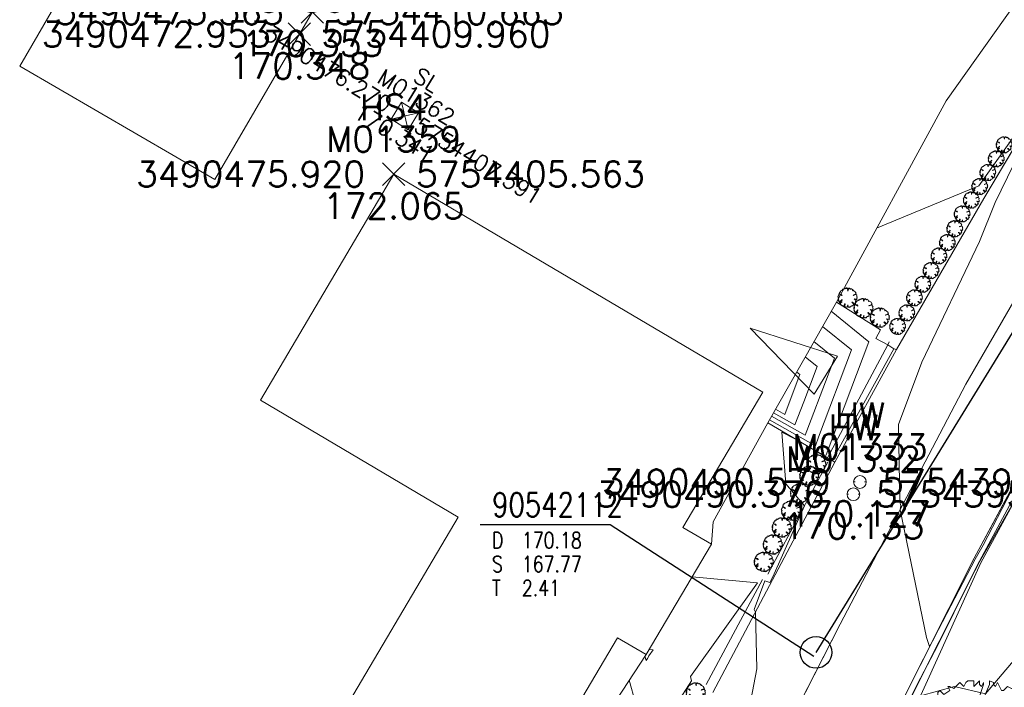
# Model space of a CAD drawing. Header units: metres. Extents: x 3490449 to 3490968, y 5754217 to 5754743.
# Tile 5 of 212: x 3490464 to 3490495, y 5754389 to 5754410. Entities that reach past the tile are written whole.
import ezdxf
from ezdxf.enums import TextEntityAlignment as Align

# ---------------------------------------------------------------- set-up
doc = ezdxf.new("R2010")
doc.units = ezdxf.units.M
doc.header["$LTSCALE"] = 0.25
doc.linetypes.add('Kartierung-07$0$AUSGEZOGEN', pattern=[0])
for name, color, linetype, lineweight, true_color in [('Kartierung-07$0$$BRUCH', 7, 'Continuous', 18, 0x82563a), ('Kartierung-07$0$$HOEHEN_Haupt', 7, 'Continuous', 18, 0x82563a), ('Kartierung-07$0$$HOEHEN_Mittel', 7, 'Continuous', 18, 0x82563a), ('Kartierung-07$0$$P_INF_FL', 7, 'Kartierung-07$0$AUSGEZOGEN', 18, 0x82563a), ('Kartierung-07$0$$P_INF_H', 7, 'Kartierung-07$0$AUSGEZOGEN', 18, 0x82563a), ('Kartierung-07$0$$P_INF_NR', 7, 'Kartierung-07$0$AUSGEZOGEN', 18, 0x82563a), ('Kartierung-07$0$$P_INF_X', 7, 'Kartierung-07$0$AUSGEZOGEN', 18, 0x82563a), ('Kartierung-07$0$$PKT_HS4', 7, 'Continuous', 18, 0x82563a), ('Kartierung-07$0$$PKT_HW', 7, 'Continuous', 18, 0x82563a), ('Kartierung-07$0$$PKT_SL', 7, 'Continuous', 18, 0x82563a), ('Kartierung-07$0$B_Baum', 7, 'Continuous', 18, 0x82563a), ('Kartierung-07$0$B_Befestigt', 7, 'Continuous', 18, 0x82563a), ('Kartierung-07$0$B_Gelaendeknick', 7, 'Continuous', 18, 0x82563a), ('Kartierung-07$0$B_Haus', 7, 'Kartierung-07$0$AUSGEZOGEN', 18, 0x82563a), ('Kartierung-07$0$B_Hecke', 7, 'Continuous', 18, 0x82563a), ('Kartierung-07$0$B_Mauer', 7, 'Kartierung-07$0$AUSGEZOGEN', 18, 0x82563a), ('Kartierung-07$0$B_Zaun', 7, 'Kartierung-07$0$AUSGEZOGEN', 18, 0x82563a), ('Kartierung-07$0$B_Zufahrt_Zugang', 7, 'Continuous', 18, 0x82563a), ('Kartierung-07$0$Hilfe_DGM', 7, 'Continuous', 18, 0x82563a), ('Kartierung-07$0$SYM_HW', 7, 'Kartierung-07$0$AUSGEZOGEN', 18, 0x82563a), ('Kartierung-07$0$SYM_SL', 7, 'Kartierung-07$0$AUSGEZOGEN', 18, 0x82563a)]:
    doc.layers.add(name, color=color, linetype=linetype, lineweight=lineweight, true_color=true_color)
doc.layers.add('Kartierung-07$0$B_Schachtschrift_SW_AUS', color=7, linetype='Continuous', true_color=0x82563a)
doc.layers.add('Kartierung-07$0$B_SW-Leitung_AUS', color=7, linetype='Continuous', true_color=0x82563a)
doc.layers.add('Kartierung-07$0$B_SW_Schacht', color=7, linetype='Continuous')
doc.styles.add('Kartierung-07$0$STANDARD', font='romans.shx', dxfattribs={"width": 0.8})

# ---------------------------------------------------------------- blocks, each defined once
blk = doc.blocks.new('Kartierung-07$0$PKT_HW')
at = {"layer": 'Kartierung-07$0$SYM_HW'}
for p, q in [((-0.15, 0), (-0.2, 0)), ((0.15, 0), (0.2, 0))]:
    blk.add_line(p, q, dxfattribs=at)
blk.add_circle((0, 0), 0.2, dxfattribs=at)
at = {"layer": 'Kartierung-07$0$$P_INF_FL', "style": 'Kartierung-07$0$STANDARD'}
blk.add_attdef('CODE', text='', height=0.8, dxfattribs=at).set_placement((0, 1.7), align=Align.CENTER)
at = {"layer": 'Kartierung-07$0$$P_INF_H', "style": 'Kartierung-07$0$STANDARD'}
blk.add_attdef('H', text='', height=0.8, dxfattribs=at).set_placement((0, -1.4), align=Align.CENTER)
at = {"layer": 'Kartierung-07$0$$P_INF_NR', "style": 'Kartierung-07$0$STANDARD'}
blk.add_attdef('NR', text='', height=0.8, dxfattribs=at).set_placement((0, 0.7), align=Align.CENTER)
at = {"layer": 'Kartierung-07$0$$P_INF_X', "style": 'Kartierung-07$0$STANDARD'}
blk.add_attdef('X', text='', height=0.8, dxfattribs=at).set_placement((-0.9, -0.4), align=Align.RIGHT)
blk.add_attdef('Y', (0.7, -0.4), '', height=0.8, dxfattribs=at)
blk = doc.blocks.new('Kartierung-07$0$PKT_0')
for p, q in [((-0.354, -0.354), (0.354, 0.354)), ((0.354, -0.354), (-0.354, 0.354))]:
    blk.add_line(p, q)
at = {"layer": 'Kartierung-07$0$$P_INF_FL', "style": 'Kartierung-07$0$STANDARD'}
blk.add_attdef('CODE', text='', height=0.8, dxfattribs=at).set_placement((0, 1.7), align=Align.CENTER)
at = {"layer": 'Kartierung-07$0$$P_INF_H', "style": 'Kartierung-07$0$STANDARD'}
blk.add_attdef('H', text='', height=0.8, dxfattribs=at).set_placement((0, -1.4), align=Align.CENTER)
at = {"layer": 'Kartierung-07$0$$P_INF_NR', "style": 'Kartierung-07$0$STANDARD'}
blk.add_attdef('NR', text='', height=0.8, dxfattribs=at).set_placement((0, 0.7), align=Align.CENTER)
at = {"layer": 'Kartierung-07$0$$P_INF_X', "style": 'Kartierung-07$0$STANDARD'}
blk.add_attdef('X', text='', height=0.8, dxfattribs=at).set_placement((-0.9, -0.4), align=Align.RIGHT)
blk.add_attdef('Y', (0.7, -0.4), '', height=0.8, dxfattribs=at)
blk = doc.blocks.new('Kartierung-07$0$PKT_SL')
at = {"layer": 'Kartierung-07$0$SYM_SL'}
for p, q in [((-0.5, -0.5), (0.5, 0.5)), ((0.5, -0.5), (-0.5, 0.5)), ((0.5, 0.5), (-0.5, 0.5)), ((-0.5, 0.5), (-0.5, -0.5)), ((0.5, -0.5), (0.5, 0.5)), ((-0.5, -0.5), (0.5, -0.5))]:
    blk.add_line(p, q, dxfattribs=at)
at = {"layer": 'Kartierung-07$0$$P_INF_FL', "style": 'Kartierung-07$0$STANDARD'}
blk.add_attdef('CODE', text='', height=0.8, dxfattribs=at).set_placement((0, 1.7), align=Align.CENTER)
at = {"layer": 'Kartierung-07$0$$P_INF_H', "style": 'Kartierung-07$0$STANDARD'}
blk.add_attdef('H', text='', height=0.8, dxfattribs=at).set_placement((0, -1.4), align=Align.CENTER)
at = {"layer": 'Kartierung-07$0$$P_INF_NR', "style": 'Kartierung-07$0$STANDARD'}
blk.add_attdef('NR', text='', height=0.8, dxfattribs=at).set_placement((0, 0.7), align=Align.CENTER)
at = {"layer": 'Kartierung-07$0$$P_INF_X', "style": 'Kartierung-07$0$STANDARD'}
blk.add_attdef('X', text='', height=0.8, dxfattribs=at).set_placement((-0.9, -0.4), align=Align.RIGHT)
blk.add_attdef('Y', (0.7, -0.4), '', height=0.8, dxfattribs=at)
blk = doc.blocks.new('Kartierung-07$0$Hecke')
at = {"layer": 'Kartierung-07$0$B_Hecke'}
blk.add_lwpolyline([(-0.447, -0.197), (-0.472, -0.185), (-0.46, -0.147), (-0.472, -0.147), (-0.485, -0.16), (-0.497, -0.135), (-0.485, -0.122), (-0.485, -0.11), (-0.46, -0.085), (-0.485, -0.085), (-0.497, -0.06), (-0.485, -0.06), (-0.497, -0.035), (-0.497, -0.01), (-0.485, 0.003), (-0.485, -0.01), (-0.472, -0.01), (-0.46, 0.003), (-0.472, 0.04), (-0.497, 0.028), (-0.51, 0.065), (-0.472, 0.09), (-0.485, 0.103), (-0.46, 0.115), (-0.46, 0.14), (-0.46, 0.165), (-0.435, 0.178), (-0.36, 0.14), (-0.347, 0.153), (-0.297, 0.103), (-0.285, 0.115), (-0.335, 0.165), (-0.36, 0.165), (-0.435, 0.203), (-0.447, 0.228), (-0.422, 0.228), (-0.41, 0.24), (-0.422, 0.278), (-0.41, 0.29), (-0.385, 0.29), (-0.372, 0.303), (-0.372, 0.328), (-0.385, 0.328), (-0.322, 0.378), (-0.322, 0.39), (-0.297, 0.378), (-0.26, 0.403), (-0.26, 0.428), (-0.247, 0.44), (-0.222, 0.415), (-0.185, 0.44), (-0.197, 0.465), (-0.185, 0.465), (-0.16, 0.453), (-0.135, 0.478), (-0.122, 0.49), (-0.097, 0.465), (-0.085, 0.49), (-0.072, 0.503), (-0.035, 0.503), (-0.035, 0.465), (-0.022, 0.478), (0.003, 0.503), (0.003, 0.478), (0.015, 0.465), (0.028, 0.49), (0.028, 0.478), (0.003, 0.403), (0.015, 0.34), (0.028, 0.39), (0.065, 0.478), (0.065, 0.503), (0.09, 0.49), (0.09, 0.478), (0.103, 0.465), (0.115, 0.49), (0.128, 0.465), (0.14, 0.44), (0.153, 0.44), (0.178, 0.465), (0.203, 0.453), (0.215, 0.453), (0.24, 0.428), (0.228, 0.415), (0.253, 0.415), (0.278, 0.403), (0.29, 0.39), (0.265, 0.365), (0.265, 0.353), (0.315, 0.365), (0.353, 0.34), (0.353, 0.328), (0.403, 0.303), (0.415, 0.278), (0.415, 0.253), (0.453, 0.24), (0.428, 0.215), (0.453, 0.19), (0.403, 0.178), (0.29, 0.128), (0.303, 0.115), (0.415, 0.153), (0.478, 0.14), (0.465, 0.115), (0.503, 0.09), (0.49, 0.078), (0.49, 0.065), (0.478, 0.04), (0.503, -0.022), (0.49, -0.035), (0.49, -0.097), (0.478, -0.122), (0.453, -0.085), (0.353, -0.072), (0.378, -0.097), (0.403, -0.11), (0.428, -0.135), (0.415, -0.197), (0.453, -0.222), (0.428, -0.247), (0.39, -0.247), (0.415, -0.285), (0.39, -0.297), (0.378, -0.347), (0.365, -0.347), (0.253, -0.235), (0.215, -0.247), (0.253, -0.272), (0.29, -0.31), (0.303, -0.385), (0.278, -0.422), (0.253, -0.41), (0.24, -0.447), (0.203, -0.435), (0.14, -0.51), (0.115, -0.485), (0.078, -0.522), (0.078, -0.485), (0.053, -0.51), (0.028, -0.51), (0.028, -0.46), (0.015, -0.372), (-0.022, -0.51), (-0.047, -0.51), (-0.072, -0.485), (-0.11, -0.497), (-0.135, -0.497), (-0.122, -0.472), (-0.147, -0.46), (-0.16, -0.485), (-0.197, -0.46), (-0.122, -0.372), (-0.122, -0.335), (-0.16, -0.335), (-0.185, -0.41), (-0.235, -0.447), (-0.26, -0.447), (-0.26, -0.41), (-0.31, -0.41), (-0.322, -0.397), (-0.322, -0.372), (-0.347, -0.372), (-0.397, -0.322), (-0.347, -0.272), (-0.297, -0.235), (-0.31, -0.21), (-0.397, -0.297), (-0.41, -0.272), (-0.447, -0.247), (-0.31, -0.16), (-0.31, -0.135), (-0.285, -0.11), (-0.285, -0.097), (-0.36, -0.172), (-0.385, -0.172), (-0.447, -0.197)], dxfattribs=at)
blk = doc.blocks.new('Kartierung-07$0$Zufahrt')
at = {"layer": 'Kartierung-07$0$B_Zufahrt_Zugang'}
for p, q in [((-0.7, -2.8), (0, 0)), ((0, 0), (0.7, -2.8)), ((-0.7, -2.8), (0.7, -2.8))]:
    blk.add_line(p, q, dxfattribs=at)
blk = doc.blocks.new('Kartierung-07$0$B_Baum')
at = {"layer": 'Kartierung-07$0$B_Baum'}
blk.add_lwpolyline([(-0.4417, -0.1918), (-0.4667, -0.1793), (-0.4542, -0.1418), (-0.4667, -0.1418), (-0.4792, -0.1543), (-0.4917, -0.1293), (-0.4792, -0.1168), (-0.4792, -0.1043), (-0.4542, -0.0793), (-0.4792, -0.0793), (-0.4917, -0.0543), (-0.4792, -0.0543), (-0.4917, -0.0293), (-0.4917, -0.0043), (-0.4792, 0.0082), (-0.4792, -0.0043), (-0.4667, -0.0043), (-0.4542, 0.0082), (-0.4667, 0.0457), (-0.4917, 0.0332), (-0.5042, 0.0707), (-0.4667, 0.0957), (-0.4792, 0.1082), (-0.4542, 0.1207), (-0.4542, 0.1457), (-0.4542, 0.1707), (-0.4292, 0.1832), (-0.3542, 0.1457), (-0.3417, 0.1582), (-0.2917, 0.1082), (-0.2792, 0.1207), (-0.3292, 0.1707), (-0.3542, 0.1707), (-0.4292, 0.2082), (-0.4417, 0.2332), (-0.4167, 0.2332), (-0.4042, 0.2457), (-0.4167, 0.2832), (-0.4042, 0.2957), (-0.3792, 0.2957), (-0.3667, 0.3082), (-0.3667, 0.3332), (-0.3792, 0.3332), (-0.3167, 0.3832), (-0.3167, 0.3957), (-0.2917, 0.3832), (-0.2542, 0.4082), (-0.2542, 0.4332), (-0.2417, 0.4457), (-0.2167, 0.4207), (-0.1792, 0.4457), (-0.1917, 0.4707), (-0.1792, 0.4707), (-0.1542, 0.4582), (-0.1292, 0.4832), (-0.1167, 0.4957), (-0.0917, 0.4707), (-0.0792, 0.4957), (-0.0667, 0.5082), (-0.0292, 0.5082), (-0.0292, 0.4707), (-0.0167, 0.4832), (0.0083, 0.5082), (0.0083, 0.4832), (0.0208, 0.4707), (0.0333, 0.4957), (0.0333, 0.4832), (0.0083, 0.4082), (0.0208, 0.3457), (0.0333, 0.3957), (0.0708, 0.4832), (0.0708, 0.5082), (0.0958, 0.4957), (0.0958, 0.4832), (0.1083, 0.4707), (0.1208, 0.4957), (0.1333, 0.4707), (0.1458, 0.4457), (0.1583, 0.4457), (0.1833, 0.4707), (0.2083, 0.4582), (0.2208, 0.4582), (0.2458, 0.4332), (0.2333, 0.4207), (0.2583, 0.4207), (0.2833, 0.4082), (0.2958, 0.3957), (0.2708, 0.3707), (0.2708, 0.3582), (0.3208, 0.3707), (0.3583, 0.3457), (0.3583, 0.3332), (0.4083, 0.3082), (0.4208, 0.2832), (0.4208, 0.2582), (0.4583, 0.2457), (0.4333, 0.2207), (0.4583, 0.1957), (0.4083, 0.1832), (0.2958, 0.1332), (0.3083, 0.1207), (0.4208, 0.1582), (0.4833, 0.1457), (0.4708, 0.1207), (0.5083, 0.0957), (0.4958, 0.0832), (0.4958, 0.0707), (0.4833, 0.0457), (0.5083, -0.0168), (0.4958, -0.0293), (0.4958, -0.0918), (0.4833, -0.1168), (0.4583, -0.0793), (0.3583, -0.0668), (0.3833, -0.0918), (0.4083, -0.1043), (0.4333, -0.1293), (0.4208, -0.1918), (0.4583, -0.2168), (0.4333, -0.2418), (0.3958, -0.2418), (0.4208, -0.2793), (0.3958, -0.2918), (0.3833, -0.3418), (0.3708, -0.3418), (0.2583, -0.2293), (0.2208, -0.2418), (0.2583, -0.2668), (0.2958, -0.3043), (0.3083, -0.3793), (0.2833, -0.4168), (0.2583, -0.4043), (0.2458, -0.4418), (0.2083, -0.4293), (0.1458, -0.5043), (0.1208, -0.4793), (0.0833, -0.5168), (0.0833, -0.4793), (0.0583, -0.5043), (0.0333, -0.5043), (0.0333, -0.4543), (0.0208, -0.3668), (-0.0167, -0.5043), (-0.0417, -0.5043), (-0.0667, -0.4793), (-0.1042, -0.4918), (-0.1292, -0.4918), (-0.1167, -0.4668), (-0.1417, -0.4543), (-0.1542, -0.4793), (-0.1917, -0.4543), (-0.1167, -0.3668), (-0.1167, -0.3293), (-0.1542, -0.3293), (-0.1792, -0.4043), (-0.2292, -0.4418), (-0.2542, -0.4418), (-0.2542, -0.4043), (-0.3042, -0.4043), (-0.3167, -0.3918), (-0.3167, -0.3668), (-0.3417, -0.3668), (-0.3917, -0.3168), (-0.3417, -0.2668), (-0.2917, -0.2293), (-0.3042, -0.2043), (-0.3917, -0.2918), (-0.4042, -0.2668), (-0.4417, -0.2418), (-0.3042, -0.1543), (-0.3042, -0.1293), (-0.2792, -0.1043), (-0.2792, -0.0918), (-0.3542, -0.1668), (-0.3792, -0.1668), (-0.4417, -0.1918)], dxfattribs=at)
blk = doc.blocks.new('Kartierung-07$0$B_Schachtbeschriftung')
blk.add_line((0, 0), (8.186, 0))
at = {"style": 'Kartierung-07$0$STANDARD', "width": 0.8}
for s, p in [('D ', (0.75, -0.5)), ('S ', (0.75, -2)), ('T ', (0.75, -3.5))]:
    blk.add_text(s, height=1, dxfattribs=at).set_placement(p, align=Align.TOP_LEFT)
at = {"ltscale": 0.02, "style": 'Kartierung-07$0$STANDARD', "width": 0.8}
for tag, p, height in [('NUMMER', (0.759, 0.479), 1.5), ('DECKEL', (2.627, -1.5), 1), ('SOHLE', (2.625, -2.996), 1), ('TIEFE', (2.628, -4.501), 1)]:
    blk.add_attdef(tag, p, '', height=height, dxfattribs=at)
at = {"ltscale": 0.02, "style": 'Kartierung-07$0$STANDARD', "width": 0.8, "flags": 1}
blk.add_attdef('FOTO', (1.057, -6.131), '', height=1, dxfattribs=at)

msp = doc.modelspace()

# ---------------------------------------------------------------- linework, layer by layer
at = {"layer": 'Kartierung-07$0$$BRUCH', "ltscale": 0.02}
for p, q in [((3490497.674, 5754410.166), (3490494.473, 5754404.803)), ((3490499.655, 5754408.924), (3490493.914, 5754398.968)), ((3490494.473, 5754404.803), (3490491.728, 5754400.056)), ((3490491.224, 5754400.668), (3490489.839, 5754401.544)), ((3490491.086, 5754400.404), (3490491.224, 5754400.668)), ((3490491.455, 5754400.204), (3490491.086, 5754400.404)), ((3490491.498, 5754400.292), (3490491.455, 5754400.204)), ((3490491.455, 5754400.204), (3490489.558, 5754396.646)), ((3490489.711, 5754396.569), (3490491.646, 5754400.076)), ((3490491.728, 5754400.056), (3490489.797, 5754396.512)), ((3490491.646, 5754400.076), (3490491.455, 5754400.204)), ((3490491.646, 5754400.076), (3490491.728, 5754400.056)), ((3490493.914, 5754398.968), (3490489.964, 5754391.422)), ((3490494.169, 5754393.492), (3490496.489, 5754397.801)), ((3490487.68, 5754397.749), (3490489.558, 5754396.646)), ((3490494.382, 5754393.355), (3490496.595, 5754397.403)), ((3490489.558, 5754396.646), (3490489.711, 5754396.569)), ((3490489.797, 5754396.512), (3490485.958, 5754389.28)), ((3490491.626, 5754388.443), (3490494.169, 5754393.492)), ((3490491.888, 5754387.856), (3490494.382, 5754393.355)), ((3490487.522, 5754392.823), (3490485.749, 5754389.528)), ((3490489.964, 5754391.422), (3490484.109, 5754379.978))]:
    msp.add_line(p, q, dxfattribs=at)
at = {"layer": 'Kartierung-07$0$$HOEHEN_Haupt', "ltscale": 0.02}
msp.add_lwpolyline([(3490488.861, 5754399.825), (3490489.234, 5754399.524), (3490488.812, 5754398.408), (3490488.538, 5754397.685), (3490487.86, 5754398.066)], dxfattribs=at)
at = {"layer": 'Kartierung-07$0$$HOEHEN_Mittel', "ltscale": 0.02}
for points in [[(3490495.343, 5754395.622), (3490494.457, 5754393.903), (3490494.207, 5754393.468), (3490492.926, 5754391.013), (3490492.901, 5754390.962), (3490492.773, 5754390.72), (3490492.672, 5754391.002), (3490491.845, 5754395.015), (3490491.868, 5754395.155), (3490491.84, 5754395.256), (3490491.791, 5754397.702), (3490492.527, 5754399.658), (3490494.343, 5754403.446), (3490494.831, 5754404.67), (3490496.759, 5754408.634), (3490494.323, 5754405.191), (3490491.105, 5754403.864)], [(3490487.056, 5754388.546), (3490487.343, 5754390.021), (3490487.298, 5754391.804), (3490487.254, 5754391.884), (3490487.59, 5754392.784), (3490487.753, 5754392.729), (3490487.844, 5754392.914), (3490488.837, 5754395.145), (3490488.253, 5754395.828), (3490488.123, 5754397.459), (3490488.56, 5754397.232), (3490489.503, 5754396.702), (3490489.518, 5754396.74), (3490490.863, 5754400.298), (3490489.676, 5754401.258)], [(3490489.404, 5754400.78), (3490490.32, 5754400.04), (3490489.282, 5754397.296), (3490489.182, 5754397.029), (3490487.734, 5754397.844)], [(3490489.133, 5754400.303), (3490489.777, 5754399.782), (3490489.047, 5754397.852), (3490488.86, 5754397.357), (3490487.797, 5754397.955)], [(3490488.59, 5754399.348), (3490488.69, 5754399.266), (3490488.576, 5754398.964), (3490488.216, 5754398.013), (3490487.924, 5754398.177)], [(3490495.483, 5754395.372), (3490494.342, 5754393.381), (3490494.046, 5754392.814), (3490493.034, 5754390.76), (3490492.385, 5754389.531), (3490491.727, 5754388.216)], [(3490485.301, 5754392.908), (3490487.358, 5754392.718), (3490485.252, 5754389.775), (3490485.288, 5754389.645), (3490484.531, 5754388.475), (3490483.917, 5754387.525), (3490483.325, 5754389.662)], [(3490496.693, 5754391.782), (3490494.531, 5754389.231), (3490493.551, 5754389.466), (3490492.484, 5754389.171)], [(3490483.949, 5754390.629), (3490484.083, 5754390.617), (3490483.945, 5754390.425), (3490483.948, 5754390.416), (3490483.898, 5754390.34), (3490483.858, 5754390.277), (3490483.819, 5754390.417)]]:
    msp.add_lwpolyline(points, dxfattribs=at)
at = {"layer": 'Kartierung-07$0$B_Befestigt', "ltscale": 0.02}
for points in [[(3490502.068, 5754417.166), (3490497.674, 5754410.166), (3490494.473, 5754404.803), (3490491.728, 5754400.056)], [(3490487.68, 5754397.749), (3490489.558, 5754396.646), (3490489.711, 5754396.569), (3490491.646, 5754400.076), (3490491.455, 5754400.204), (3490491.086, 5754400.404), (3490491.224, 5754400.668), (3490489.839, 5754401.544)]]:
    msp.add_lwpolyline(points, dxfattribs=at)
for points, elevation in [([(3490491.728, 5754400.056), (3490489.797, 5754396.512), (3490485.958, 5754389.28)], 170.119), ([(3490491.646, 5754400.076), (3490491.728, 5754400.056)], 170.16), ([(3490489.711, 5754396.569), (3490489.797, 5754396.512)], 170.19)]:
    msp.add_lwpolyline(points, dxfattribs=dict(at, elevation=elevation))
at = {"layer": 'Kartierung-07$0$B_Gelaendeknick', "ltscale": 0.02, "elevation": 169.59}
msp.add_lwpolyline([(3490520.85, 5754439.739), (3490515.196, 5754433.16), (3490511.623, 5754428.129), (3490506.893, 5754420.564), (3490499.655, 5754408.924), (3490493.914, 5754398.968), (3490489.964, 5754391.422), (3490484.109, 5754379.978)], dxfattribs=at)
at = {"layer": 'Kartierung-07$0$B_Haus', "ltscale": 0.02}
for points in [[(3490467.225, 5754414.234), (3490464.159, 5754408.961)], [(3490475.92, 5754405.563), (3490471.733, 5754398.466)], [(3490471.733, 5754398.466), (3490477.951, 5754394.785)], [(3490473.845, 5754387.851), (3490477.951, 5754394.785)]]:
    msp.add_lwpolyline(points, dxfattribs=at)
for points, elevation in [([(3490473.363, 5754410.665), (3490470.296, 5754405.392)], 170.353), ([(3490470.296, 5754405.392), (3490464.159, 5754408.961)], 170.353), ([(3490487.528, 5754398.714), (3490475.92, 5754405.563)], 170.814), ([(3490485.012, 5754394.464), (3490487.528, 5754398.714)], 171.093), ([(3490485.909, 5754393.933), (3490485.012, 5754394.464)], 171.093), ([(3490483.854, 5754390.47), (3490485.909, 5754393.933)], 171.093), ([(3490479.215, 5754384.672), (3490482.961, 5754390.999)], 170.98), ([(3490483.854, 5754390.47), (3490482.961, 5754390.999)], 171.093)]:
    msp.add_lwpolyline(points, dxfattribs=dict(at, elevation=elevation))
at = {"layer": 'Kartierung-07$0$B_Hecke', "ltscale": 0.02, "elevation": 170.277}
msp.add_lwpolyline([(3490487.684, 5754392.998), (3490489.57, 5754396.512)], dxfattribs=at)
at = {"layer": 'Kartierung-07$0$B_Mauer', "ltscale": 0.02}
for points in [[(3490489.445, 5754383.997), (3490491.626, 5754388.443), (3490494.169, 5754393.492), (3490496.489, 5754397.801)], [(3490496.659, 5754397.694), (3490494.346, 5754393.4), (3490491.805, 5754388.354), (3490489.625, 5754383.909)]]:
    msp.add_lwpolyline(points, dxfattribs=at)
at = {"layer": 'Kartierung-07$0$B_Schachtschrift_SW_AUS', "ltscale": 0.02, "elevation": -334.104}
msp.add_lwpolyline([(3490482.728, 5754394.56), (3490489.133, 5754390.422)], dxfattribs=at)
at = {"layer": 'Kartierung-07$0$B_SW-Leitung_AUS', "ltscale": 0.02}
msp.add_line((3490489.2, 5754390.537), (3490511.533, 5754426.843), dxfattribs=at)
at = {"layer": 'Kartierung-07$0$B_SW_Schacht', "ltscale": 0.02}
msp.add_circle((3490489.2, 5754390.537), 0.5, dxfattribs=at)
at = {"layer": 'Kartierung-07$0$B_Zaun', "ltscale": 0.02, "elevation": 170.183}
msp.add_lwpolyline([(3490491.498, 5754400.292), (3490491.455, 5754400.204), (3490489.558, 5754396.646)], dxfattribs=at)
at = {"layer": 'Kartierung-07$0$B_Zaun', "ltscale": 0.02}
msp.add_lwpolyline([(3490487.522, 5754392.823), (3490485.749, 5754389.528)], dxfattribs=at)
at = {"layer": 'Kartierung-07$0$Hilfe_DGM', "ltscale": 0.02}
msp.add_lwpolyline([(3490479.508, 5754383.833), (3490483.854, 5754390.47), (3490485.909, 5754393.933), (3490485.968, 5754394.641), (3490487.68, 5754397.749), (3490489.839, 5754401.544), (3490493.29, 5754407.865), (3490497.9, 5754414.365)], dxfattribs=at)

# ---------------------------------------------------------------- block references
at = {"layer": 'Kartierung-07$0$$PKT_HS4'}
for p, values in [((3490473.363, 5754410.665, 170.353), {'Y': '5754410.665', 'X': '3490473.363', 'H': '170.353', 'CODE': 'HS4', 'NR': 'M01360'}), ((3490472.953, 5754409.96, 170.348), {'Y': '5754409.960', 'X': '3490472.953', 'H': '170.348', 'CODE': 'HS4', 'NR': 'M01361'}), ((3490475.92, 5754405.563, 172.065), {'Y': '5754405.563', 'X': '3490475.920', 'H': '172.065', 'CODE': 'HS4', 'NR': 'M01359'})]:
    msp.add_blockref('Kartierung-07$0$PKT_0', p, dxfattribs=at).add_auto_attribs(values)
at = {"layer": 'Kartierung-07$0$$PKT_HW'}
for p, values in [((3490490.579, 5754395.891, 170.127), {'Y': '5754395.891', 'X': '3490490.579', 'H': '170.127', 'CODE': 'HW', 'NR': 'M01333'}), ((3490490.376, 5754395.506, 170.133), {'Y': '5754395.506', 'X': '3490490.376', 'H': '170.133', 'CODE': 'HW', 'NR': 'M01332'})]:
    msp.add_blockref('Kartierung-07$0$PKT_HW', p, dxfattribs=at).add_auto_attribs(values)
at = {"layer": 'Kartierung-07$0$$PKT_SL', "xscale": 0.63, "yscale": 0.63, "rotation": 328.4284515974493}
msp.add_blockref('Kartierung-07$0$PKT_SL', (3490476.27, 5754407.391, 170.341), dxfattribs=at).add_auto_attribs({'Y': '5754407.391', 'X': '3490476.270', 'H': '170.341', 'CODE': 'SL', 'NR': 'M01362'})
at = {"layer": 'Kartierung-07$0$B_Baum', "xscale": 5, "yscale": 5, "zscale": 5}
msp.add_blockref('Kartierung-07$0$B_Baum', (3490494.304, 5754387.107, 326.519), dxfattribs=at)
at = {"layer": 'Kartierung-07$0$B_Hecke', "ltscale": 0.02}
for p, xscale, yscale, zscale in [((3490495.117, 5754406.488), 0.5, 0.5, 0.5), ((3490494.867, 5754406.047), 0.5, 0.5, 0.5), ((3490494.603, 5754405.619), 0.5, 0.5, 0.5), ((3490494.347, 5754405.178), 0.5, 0.5, 0.5), ((3490494.083, 5754404.751), 0.5, 0.5, 0.5), ((3490493.796, 5754404.316), 0.5, 0.5, 0.5), ((3490493.563, 5754403.85), 0.5, 0.5, 0.5), ((3490493.329, 5754403.415), 0.5, 0.5, 0.5), ((3490493.065, 5754402.996), 0.5, 0.5, 0.5), ((3490492.817, 5754402.537), 0.5, 0.5, 0.5), ((3490492.56, 5754402.108), 0.5, 0.5, 0.5), ((3490490.193, 5754401.685), 0.6000000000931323, 0.6000000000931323, 0.6000000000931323), ((3490492.296, 5754401.681), 0.5, 0.5, 0.5), ((3490490.691, 5754401.355), 0.6000000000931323, 0.6000000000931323, 0.6000000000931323), ((3490491.205, 5754401.059), 0.6, 0.6, 0.6), ((3490492.055, 5754401.208), 0.5, 0.5, 0.5), ((3490491.767, 5754400.781), 0.5, 0.5, 0.5), ((3490489.21, 5754396.454), 0.6000000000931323, 0.6000000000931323, 0.6000000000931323), ((3490488.986, 5754396.092), 0.6000000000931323, 0.6000000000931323, 0.6000000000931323), ((3490488.696, 5754395.541), 0.6000000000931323, 0.6000000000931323, 0.6000000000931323), ((3490488.413, 5754394.995), 0.6000000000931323, 0.6000000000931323, 0.6000000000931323), ((3490488.123, 5754394.466), 0.6000000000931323, 0.6000000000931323, 0.6000000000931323), ((3490487.84, 5754393.93), 0.6000000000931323, 0.6000000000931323, 0.6000000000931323), ((3490487.557, 5754393.386), 0.6, 0.6, 0.6), ((3490485.418, 5754389.282), 0.6, 0.6, 0.6)]:
    msp.add_blockref('Kartierung-07$0$Hecke', p, dxfattribs=dict(at, xscale=xscale, yscale=yscale, zscale=zscale))
at = {"layer": 'Kartierung-07$0$B_Schachtschrift_SW_AUS', "ltscale": 0.02, "xscale": 0.5, "yscale": 0.5, "zscale": 0.5}
msp.add_blockref('Kartierung-07$0$B_Schachtbeschriftung', (3490478.636, 5754394.56, -334.104), dxfattribs=at).add_auto_attribs({'NUMMER': '90542112', 'DECKEL': '170.18', 'SOHLE': '167.77', 'TIEFE': '2.41'})
at = {"layer": 'Kartierung-07$0$B_Zufahrt_Zugang', "ltscale": 0.02, "rotation": 58.21648803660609}
msp.add_blockref('Kartierung-07$0$Zufahrt', (3490487.127, 5754400.72), dxfattribs=at)

doc.saveas('drawing.dxf')
